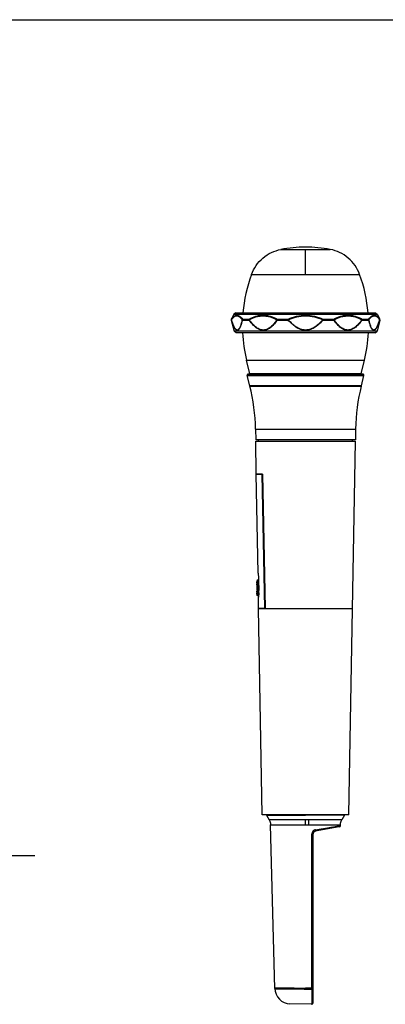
# Model space of a CAD drawing. Header units: inches. Extents: x 0 to 17, y 0 to 11.
# Tile 3 of 9: x 5 to 7.7, y 3.8 to 11. Entities that reach past the tile are written whole.
import ezdxf

# ---------------------------------------------------------------- set-up
doc = ezdxf.new("R2010")
doc.units = ezdxf.units.IN
doc.header["$LTSCALE"] = 0.935
doc.header["$MEASUREMENT"] = 0
doc.header["$PDMODE"] = 3
doc.header["$PDSIZE"] = 0.3125
doc.layers.get('0').update_dxf_attribs({"linetype": 'CONTINUOUS'})
doc.layers.get('Defpoints').update_dxf_attribs({"linetype": 'CONTINUOUS'})
doc.layers.add('1', color=7, linetype='CONTINUOUS')
doc.styles.get("Standard").update_dxf_attribs({"font": 'txt', "width": 0.8})
doc.dimstyles.new('DIMSTYLE_1', dxfattribs={"dimtxt": 0.15625, "dimasz": 0.1875, "dimexe": 0.125, "dimexo": 0.0625, "dimgap": 0.039062, "dimtad": 0, "dimtih": 1, "dimtoh": 1, "dimlfac": 2, "dimzin": 4, "dimdsep": 46, "dimtxsty": 'Standard', "dimblk": '_FILLED', "dimblk1": '_FILLED', "dimblk2": '_FILLED', "dimcen": 0.09, "dimazin": 1, "dimtfac": 1, "dimtofl": 0, "dimtmove": 0, "dimatfit": 3, "dimldrblk": '_FILLED', "dimfxl": 1, "dimtolj": 1, "dimtzin": 4, "dimarcsym": 0})

# ---------------------------------------------------------------- blocks, each defined once
blk = doc.blocks.new('_FILLED')
at = {"color": 0, "linetype": 'ByBlock'}
blk.add_solid([(0, 0), (-1, 0.167), (-1, -0.167)], dxfattribs=at)
blk = doc.blocks.new('*D2')
at = {"color": 0, "linetype": 'Continuous', "lineweight": -2, "transparency": 16777216}
for p, q in [((3.2904, 5.1232), (3.2904, 4.7624)), ((3.924, 5.1232), (3.924, 4.7624)), ((3.4779, 4.8874), (3.7365, 4.8874)), ((3.924, 4.8874), (5.1122, 4.8874))]:
    blk.add_line(p, q, dxfattribs=at)
at = {"layer": 'Defpoints', "color": 0, "linetype": 'Continuous', "transparency": 16777216}
for p in [(3.2904, 5.1857), (3.924, 5.1857), (3.924, 4.8874)]:
    blk.add_point(p, dxfattribs=at)
at = {"color": 0, "linetype": 'Continuous', "lineweight": -2, "transparency": 16777216, "xscale": 0.1875, "yscale": 0.1875, "zscale": 0.1875, "rotation": 180}
blk.add_blockref('_FILLED', (3.2904, 4.8874), dxfattribs=at)
at = {"color": 0, "linetype": 'Continuous', "lineweight": -2, "transparency": 16777216, "xscale": 0.1875, "yscale": 0.1875, "zscale": 0.1875}
blk.add_blockref('_FILLED', (3.924, 4.8874), dxfattribs=at)
at = {"color": 0, "linetype": 'Continuous', "transparency": 16777216, "insert": (4.1745, 5.1348), "char_height": 0.15625, "width": 1.213942, "attachment_point": 1, "line_spacing_factor": 0.9}
blk.add_mtext('\\A1;%%C32.18', dxfattribs=at)

msp = doc.modelspace()

# ---------------------------------------------------------------- linework, layer by layer
at = {"color": 7, "linetype": 'Continuous'}
for p, q in [((0, 11), (17, 11)), ((6.9122, 9.3199), (7.0932, 9.3199)), ((7.0932, 9.137), (7.0932, 9.3199)), ((7.0932, 9.3199), (7.2743, 9.3199)), ((6.6978, 9.137), (7.4886, 9.137)), ((6.5827, 8.8565), (6.5686, 8.8477)), ((6.5827, 8.8565), (7.6037, 8.8565)), ((7.6037, 8.8565), (7.6178, 8.8477)), ((6.5501, 8.8039), (6.57, 8.7221)), ((6.5501, 8.8039), (6.5517, 8.8039)), ((6.5686, 8.8477), (6.5508, 8.8105)), ((6.5508, 8.8105), (6.5524, 8.8105)), ((6.5686, 8.8477), (7.6178, 8.8477)), ((6.6294, 8.8058), (6.6306, 8.8039)), ((6.6306, 8.8039), (6.6796, 8.8039)), ((6.6312, 8.8105), (6.6801, 8.8105)), ((6.6796, 8.8039), (6.6811, 8.8058)), ((6.8841, 8.8058), (6.8863, 8.8039)), ((6.8863, 8.8039), (6.9655, 8.8039)), ((6.8865, 8.8105), (6.9657, 8.8105)), ((7.2208, 8.8105), (7.2999, 8.8105)), ((7.221, 8.8039), (7.3002, 8.8039)), ((7.3002, 8.8039), (7.3023, 8.8058)), ((7.5053, 8.8058), (7.5069, 8.8039)), ((7.5063, 8.8105), (7.5552, 8.8105)), ((7.5069, 8.8039), (7.5558, 8.8039)), ((7.5558, 8.8039), (7.557, 8.8058)), ((7.6364, 8.8039), (7.6165, 8.7221)), ((7.6178, 8.8477), (7.6357, 8.8105)), ((7.6341, 8.8105), (7.6357, 8.8105)), ((7.6348, 8.8039), (7.6364, 8.8039)), ((6.5852, 8.7102), (6.57, 8.7221)), ((7.6165, 8.7221), (6.57, 8.7221)), ((7.6013, 8.7102), (7.6165, 8.7221)), ((7.6013, 8.7102), (6.5852, 8.7102)), ((6.6864, 8.4114), (6.6621, 8.5104)), ((6.6621, 8.5104), (7.5243, 8.5104)), ((7.5, 8.4114), (7.5243, 8.5104)), ((6.685, 8.3234), (6.6659, 8.3992)), ((6.6659, 8.3992), (7.5206, 8.3992)), ((7.0933, 8.407), (6.672, 8.407)), ((6.672, 8.407), (7.5145, 8.407)), ((7.5, 8.4114), (6.6864, 8.4114)), ((7.5145, 8.407), (7.0932, 8.407)), ((7.5014, 8.3234), (7.5206, 8.3992)), ((7.5014, 8.3234), (6.685, 8.3234)), ((6.6856, 8.3213), (7.5009, 8.3213)), ((6.7274, 8.0068), (6.7288, 7.9276)), ((6.7274, 8.0068), (7.4591, 8.0068)), ((7.4591, 8.0068), (7.4577, 7.9276)), ((7.4577, 7.9276), (6.7288, 7.9276)), ((6.7487, 7.9178), (6.7487, 7.9276)), ((7.4377, 7.9178), (7.4377, 7.9276))]:
    msp.add_line(p, q, dxfattribs=at)
for centre, radius, start, end in [((7.0932, 8.3472), 0.9894, 90.00056, 100.54341), ((7.0932, 8.3472), 0.9894, 79.45659, 89.99943), ((7.7017, 8.7655), 1.0704, 159.69269, 175.11481), ((6.4847, 8.7655), 1.0704, 4.88519, 20.30731), ((6.5597, 8.8062), 0.00984, 154.35899, 193.66844), ((6.788, 9.0166), 0.277, 309.84585, 310.45452), ((7.4047, 9.0031), 0.4795, 203.69037, 204.30352), ((6.7523, 9.0162), 0.5117, 335.71587, 336.29045), ((7.4033, 9.0224), 0.2846, 229.55747, 230.14981), ((7.6268, 8.8062), 0.00984, 346.33156, 25.64101), ((7.7017, 8.7655), 1.0704, 182.96294, 193.7861), ((6.4847, 8.7655), 1.0704, 346.2139, 357.03706), ((6.672, 8.4008), 0.00627, 89.95771, 194.15241), ((7.5145, 8.4008), 0.00627, 345.84759, 89.87708), ((5.3425, 7.9827), 1.3851, 1, 14.15241), ((8.844, 7.9827), 1.3851, 165.84759, 179)]:
    msp.add_arc(centre, radius, start, end, dxfattribs=at)
for points, knots in [([(6.6978, 9.137), (6.7063, 9.1598), (6.7292, 9.2041), (6.7793, 9.2597), (6.8418, 9.3003), (6.8887, 9.3155), (6.9122, 9.3199)], [0, 0, 0, 0, 0.248186, 0.503155, 0.75638, 1, 1, 1, 1]), ([(7.4886, 9.137), (7.4802, 9.1598), (7.4572, 9.2041), (7.4071, 9.2597), (7.3446, 9.3003), (7.2977, 9.3155), (7.2743, 9.3199)], [0, 0, 0, 0, 0.248186, 0.503155, 0.75638, 1, 1, 1, 1]), ([(6.5524, 8.8105), (6.5519, 8.8095), (6.5513, 8.8073), (6.5514, 8.805), (6.5517, 8.8039)], [0, 0, 0, 0, 0.499949, 1, 1, 1, 1]), ([(6.5524, 8.8105), (6.5522, 8.8101), (6.5517, 8.8086), (6.5517, 8.807), (6.5519, 8.8058)], [0, 0, 0, 0, 0.246318, 1, 1, 1, 1]), ([(6.5517, 8.8039), (6.5517, 8.8041), (6.5516, 8.8047), (6.5517, 8.8053), (6.5519, 8.8058)], [0, 0, 0, 0, 0.241246, 1, 1, 1, 1]), ([(6.6306, 8.8039), (6.6296, 8.7992), (6.6273, 8.79), (6.6237, 8.7766), (6.6198, 8.7642), (6.6155, 8.753), (6.6109, 8.7434), (6.6066, 8.7367), (6.6028, 8.7327), (6.6, 8.7306), (6.5971, 8.7292), (6.593, 8.7286), (6.5887, 8.73), (6.585, 8.7327), (6.5809, 8.7367), (6.576, 8.7434), (6.5707, 8.753), (6.5656, 8.7642), (6.5607, 8.7766), (6.5561, 8.79), (6.5531, 8.7992), (6.5517, 8.8039)], [0, 0, 0, 0, 0.082418, 0.161279, 0.235591, 0.30407, 0.365089, 0.416916, 0.439081, 0.458852, 0.4767, 0.493526, 0.528584, 0.549075, 0.572099, 0.625826, 0.688791, 0.759182, 0.835319, 0.915924, 1, 1, 1, 1]), ([(6.5519, 8.8058), (6.5546, 8.81), (6.56, 8.8175), (6.5692, 8.8268), (6.579, 8.8329), (6.5895, 8.8351), (6.6002, 8.8329), (6.6104, 8.8268), (6.6204, 8.8175), (6.6264, 8.81), (6.6294, 8.8058)], [0, 0, 0, 0, 0.148985, 0.278442, 0.390205, 0.491385, 0.594132, 0.709964, 0.844894, 1, 1, 1, 1]), ([(6.6294, 8.8058), (6.6284, 8.8011), (6.6263, 8.7919), (6.6227, 8.7787), (6.6189, 8.7663), (6.6148, 8.7551), (6.6104, 8.7454), (6.6062, 8.7387), (6.6024, 8.7347), (6.5997, 8.7325), (6.5968, 8.7311), (6.5938, 8.7307), (6.5907, 8.7312), (6.5877, 8.7325), (6.5848, 8.7346), (6.5807, 8.7387), (6.576, 8.7454), (6.5707, 8.755), (6.5657, 8.7663), (6.5608, 8.7786), (6.5562, 8.7919), (6.5533, 8.8011), (6.5519, 8.8058)], [0, 0, 0, 0, 0.08218, 0.160885, 0.235133, 0.303634, 0.36473, 0.416611, 0.438758, 0.458453, 0.47618, 0.492855, 0.50973, 0.528008, 0.548495, 0.571577, 0.625521, 0.688727, 0.759281, 0.835482, 0.916051, 1, 1, 1, 1]), ([(6.5524, 8.8105), (6.5551, 8.8147), (6.5606, 8.8222), (6.5698, 8.8315), (6.5798, 8.8376), (6.5905, 8.8398), (6.6013, 8.8376), (6.6117, 8.8315), (6.6219, 8.8222), (6.6281, 8.8147), (6.6312, 8.8105)], [0, 0, 0, 0, 0.147974, 0.276692, 0.388207, 0.489698, 0.593055, 0.709429, 0.844698, 1, 1, 1, 1]), ([(6.6294, 8.8058), (6.6295, 8.8062), (6.6298, 8.8079), (6.6305, 8.8094), (6.6312, 8.8105)], [0, 0, 0, 0, 0.243959, 1, 1, 1, 1]), ([(6.6312, 8.8105), (6.6306, 8.8089), (6.6302, 8.8067), (6.6305, 8.8045), (6.6306, 8.8039)], [0, 0, 0, 0, 0.747874, 1, 1, 1, 1]), ([(6.6801, 8.8105), (6.6799, 8.81), (6.6793, 8.8078), (6.6793, 8.8055), (6.6796, 8.8039)], [0, 0, 0, 0, 0.246753, 1, 1, 1, 1]), ([(6.8863, 8.8039), (6.8798, 8.7944), (6.8663, 8.7762), (6.8467, 8.7559), (6.8292, 8.7428), (6.8151, 8.7351), (6.8002, 8.7301), (6.7847, 8.7284), (6.7691, 8.7301), (6.7539, 8.7351), (6.7396, 8.7428), (6.7214, 8.7559), (6.7009, 8.7762), (6.6865, 8.7944), (6.6796, 8.8039)], [0, 0, 0, 0, 0.130074, 0.256434, 0.317863, 0.377942, 0.436832, 0.495112, 0.553693, 0.613416, 0.674689, 0.737519, 0.866911, 1, 1, 1, 1]), ([(6.6801, 8.8105), (6.6959, 8.8193), (6.7208, 8.8301), (6.7558, 8.8378), (6.7825, 8.8397), (6.8093, 8.8378), (6.8449, 8.8301), (6.8703, 8.8192), (6.8865, 8.8105)], [0, 0, 0, 0, 0.249861, 0.373198, 0.49621, 0.619763, 0.744657, 1, 1, 1, 1]), ([(6.6801, 8.8105), (6.6801, 8.8101), (6.6802, 8.8085), (6.6807, 8.8069), (6.6811, 8.8058)], [0, 0, 0, 0, 0.230719, 1, 1, 1, 1]), ([(6.6811, 8.8058), (6.6966, 8.8145), (6.7211, 8.8254), (6.7556, 8.8331), (6.7819, 8.835), (6.8083, 8.8331), (6.8433, 8.8254), (6.8683, 8.8145), (6.8841, 8.8058)], [0, 0, 0, 0, 0.25037, 0.373804, 0.496804, 0.62026, 0.745008, 1, 1, 1, 1]), ([(6.8841, 8.8058), (6.8779, 8.7964), (6.8647, 8.7782), (6.8456, 8.758), (6.8283, 8.7448), (6.8146, 8.7371), (6.7999, 8.732), (6.7845, 8.7302), (6.7691, 8.732), (6.7542, 8.7371), (6.74, 8.7448), (6.7221, 8.758), (6.702, 8.7782), (6.6879, 8.7963), (6.6811, 8.8058)], [0, 0, 0, 0, 0.129996, 0.256291, 0.317677, 0.37769, 0.436487, 0.494663, 0.553175, 0.612893, 0.674224, 0.737149, 0.866742, 1, 1, 1, 1]), ([(6.8841, 8.8058), (6.8843, 8.8062), (6.8849, 8.8079), (6.8858, 8.8094), (6.8865, 8.8105)], [0, 0, 0, 0, 0.246569, 1, 1, 1, 1]), ([(6.8865, 8.8105), (6.8864, 8.81), (6.8861, 8.8078), (6.8861, 8.8056), (6.8863, 8.8039)], [0, 0, 0, 0, 0.241302, 1, 1, 1, 1]), ([(6.9657, 8.8105), (6.9656, 8.81), (6.9654, 8.8078), (6.9654, 8.8056), (6.9655, 8.8039)], [0, 0, 0, 0, 0.240152, 1, 1, 1, 1]), ([(7.221, 8.8039), (7.2126, 8.7943), (7.1951, 8.7758), (7.1654, 8.7517), (7.137, 8.7367), (7.1123, 8.7301), (7.0932, 8.7284), (7.0741, 8.7301), (7.0495, 8.7367), (7.021, 8.7517), (6.9914, 8.7758), (6.9738, 8.7943), (6.9655, 8.8039)], [0, 0, 0, 0, 0.125024, 0.250001, 0.374851, 0.437393, 0.499938, 0.562492, 0.625057, 0.74995, 0.874963, 1, 1, 1, 1]), ([(6.9657, 8.8105), (6.9857, 8.8194), (7.0274, 8.8338), (7.0932, 8.8417), (7.1591, 8.8338), (7.2008, 8.8194), (7.2208, 8.8105)], [0, 0, 0, 0, 0.250072, 0.500011, 0.749947, 1, 1, 1, 1]), ([(6.9677, 8.8058), (6.9874, 8.8147), (7.0284, 8.8291), (7.0932, 8.837), (7.1581, 8.8291), (7.199, 8.8147), (7.2187, 8.8058)], [0, 0, 0, 0, 0.25008, 0.50001, 0.749936, 1, 1, 1, 1]), ([(7.2187, 8.8058), (7.2106, 8.7963), (7.1934, 8.7779), (7.1643, 8.7537), (7.1364, 8.7387), (7.1121, 8.732), (7.0932, 8.7302), (7.0744, 8.732), (7.0501, 8.7387), (7.0221, 8.7537), (6.9931, 8.7779), (6.9759, 8.7963), (6.9677, 8.8058)], [0, 0, 0, 0, 0.125029, 0.250014, 0.374862, 0.437405, 0.499947, 0.562497, 0.625057, 0.749947, 0.874958, 1, 1, 1, 1]), ([(7.2208, 8.8105), (7.2209, 8.81), (7.221, 8.8078), (7.2211, 8.8056), (7.221, 8.8039)], [0, 0, 0, 0, 0.240153, 1, 1, 1, 1]), ([(7.2999, 8.8105), (7.3161, 8.8192), (7.3416, 8.8301), (7.3772, 8.8378), (7.404, 8.8397), (7.4306, 8.8378), (7.4657, 8.8301), (7.4906, 8.8192), (7.5063, 8.8105)], [0, 0, 0, 0, 0.255359, 0.380259, 0.503814, 0.626828, 0.750164, 1, 1, 1, 1]), ([(7.2999, 8.8105), (7.3, 8.81), (7.3003, 8.8078), (7.3003, 8.8056), (7.3002, 8.8039)], [0, 0, 0, 0, 0.241308, 1, 1, 1, 1]), ([(7.2999, 8.8105), (7.3007, 8.8094), (7.3015, 8.8079), (7.3022, 8.8062), (7.3023, 8.8058)], [0, 0, 0, 0, 0.753432, 1, 1, 1, 1]), ([(7.5069, 8.8039), (7.5, 8.7944), (7.4856, 8.7762), (7.4651, 8.7559), (7.4469, 8.7428), (7.4325, 8.7351), (7.4174, 8.7301), (7.4018, 8.7284), (7.3862, 8.7301), (7.3713, 8.7351), (7.3573, 8.7428), (7.3397, 8.7559), (7.3201, 8.7762), (7.3066, 8.7944), (7.3002, 8.8039)], [0, 0, 0, 0, 0.133088, 0.262461, 0.325279, 0.38654, 0.44625, 0.504828, 0.563115, 0.622021, 0.682114, 0.743551, 0.869919, 1, 1, 1, 1]), ([(7.3023, 8.8058), (7.3182, 8.8145), (7.3432, 8.8254), (7.3782, 8.8331), (7.4045, 8.835), (7.4308, 8.8331), (7.4653, 8.8254), (7.4899, 8.8145), (7.5053, 8.8058)], [0, 0, 0, 0, 0.255011, 0.379765, 0.50322, 0.626219, 0.749651, 1, 1, 1, 1]), ([(7.5053, 8.8058), (7.4986, 8.7963), (7.4845, 8.7782), (7.4643, 8.758), (7.4464, 8.7448), (7.4323, 8.7371), (7.4174, 8.732), (7.4019, 8.7302), (7.3866, 8.732), (7.3719, 8.7371), (7.3581, 8.7448), (7.3409, 8.758), (7.3218, 8.7782), (7.3086, 8.7964), (7.3023, 8.8058)], [0, 0, 0, 0, 0.133256, 0.262836, 0.325747, 0.387066, 0.446775, 0.505285, 0.563468, 0.622278, 0.682303, 0.743697, 0.87, 1, 1, 1, 1]), ([(7.5053, 8.8058), (7.5055, 8.8062), (7.506, 8.8077), (7.5063, 8.8093), (7.5063, 8.8105)], [0, 0, 0, 0, 0.267727, 1, 1, 1, 1]), ([(7.5063, 8.8105), (7.5065, 8.81), (7.5071, 8.8078), (7.5072, 8.8055), (7.5069, 8.8039)], [0, 0, 0, 0, 0.246754, 1, 1, 1, 1]), ([(7.5552, 8.8105), (7.5583, 8.8147), (7.5646, 8.8222), (7.5747, 8.8315), (7.5852, 8.8376), (7.596, 8.8398), (7.6067, 8.8376), (7.6166, 8.8315), (7.6259, 8.8222), (7.6314, 8.8147), (7.6341, 8.8105)], [0, 0, 0, 0, 0.155293, 0.29056, 0.406932, 0.510284, 0.611777, 0.723301, 0.852023, 1, 1, 1, 1]), ([(7.5552, 8.8105), (7.5555, 8.8101), (7.5564, 8.8087), (7.5569, 8.807), (7.557, 8.8058)], [0, 0, 0, 0, 0.257625, 1, 1, 1, 1]), ([(7.5552, 8.8105), (7.5559, 8.8089), (7.5562, 8.8067), (7.5559, 8.8045), (7.5558, 8.8039)], [0, 0, 0, 0, 0.747877, 1, 1, 1, 1]), ([(7.6348, 8.8039), (7.6333, 8.7992), (7.6304, 8.79), (7.6257, 8.7766), (7.6208, 8.7642), (7.6157, 8.753), (7.6104, 8.7434), (7.6056, 8.7367), (7.6015, 8.7327), (7.5985, 8.7306), (7.5955, 8.7293), (7.5924, 8.7288), (7.5894, 8.7292), (7.5865, 8.7306), (7.5837, 8.7327), (7.5799, 8.7367), (7.5755, 8.7434), (7.5709, 8.753), (7.5667, 8.7642), (7.5628, 8.7766), (7.5591, 8.79), (7.5569, 8.7992), (7.5558, 8.8039)], [0, 0, 0, 0, 0.084047, 0.164614, 0.24072, 0.31107, 0.37401, 0.427718, 0.450733, 0.471219, 0.489562, 0.506564, 0.523384, 0.541224, 0.560987, 0.583144, 0.634959, 0.695963, 0.764438, 0.838747, 0.917596, 1, 1, 1, 1]), ([(7.557, 8.8058), (7.5601, 8.81), (7.5661, 8.8175), (7.576, 8.8268), (7.5863, 8.8329), (7.5969, 8.8351), (7.6075, 8.8329), (7.6173, 8.8268), (7.6265, 8.8175), (7.6319, 8.81), (7.6346, 8.8058)], [0, 0, 0, 0, 0.155098, 0.290027, 0.405858, 0.508601, 0.60978, 0.721548, 0.851009, 1, 1, 1, 1]), ([(7.6346, 8.8058), (7.6331, 8.8011), (7.6302, 8.7919), (7.6256, 8.7786), (7.6208, 8.7663), (7.6157, 8.7551), (7.6105, 8.7454), (7.6057, 8.7387), (7.6017, 8.7347), (7.5987, 8.7325), (7.5957, 8.7312), (7.5927, 8.7307), (7.5897, 8.7311), (7.5868, 8.7325), (7.584, 8.7346), (7.5803, 8.7387), (7.5761, 8.7454), (7.5716, 8.7551), (7.5675, 8.7663), (7.5637, 8.7787), (7.5602, 8.7919), (7.5581, 8.8011), (7.557, 8.8058)], [0, 0, 0, 0, 0.083945, 0.164503, 0.2407, 0.311237, 0.374427, 0.428366, 0.451448, 0.47194, 0.490219, 0.507097, 0.523771, 0.541496, 0.56119, 0.583339, 0.635224, 0.696326, 0.764841, 0.839098, 0.917814, 1, 1, 1, 1]), ([(7.6341, 8.8105), (7.6345, 8.8095), (7.6352, 8.8073), (7.635, 8.805), (7.6348, 8.8039)], [0, 0, 0, 0, 0.499949, 1, 1, 1, 1]), ([(7.6346, 8.8058), (7.6346, 8.8062), (7.6348, 8.8078), (7.6345, 8.8094), (7.6341, 8.8105)], [0, 0, 0, 0, 0.257213, 1, 1, 1, 1]), ([(7.6346, 8.8058), (7.6346, 8.8056), (7.6348, 8.805), (7.6348, 8.8044), (7.6348, 8.8039)], [0, 0, 0, 0, 0.261979, 1, 1, 1, 1])]:
    msp.add_open_spline(points, degree=3, knots=knots, dxfattribs=at)
at = {"layer": '1', "color": 7, "linetype": 'Continuous'}
for p, q in [((6.7329, 7.6779), (6.7288, 7.9178)), ((6.7288, 7.9178), (7.4577, 7.9178)), ((7.41, 5.1857), (7.4577, 7.9178)), ((6.7781, 7.6779), (6.7329, 7.6779)), ((6.733, 7.6758), (6.7781, 7.6762)), ((6.7456, 6.9525), (6.733, 7.6758)), ((6.7963, 6.6954), (6.7767, 7.6762)), ((6.7781, 7.6779), (6.7781, 7.6762)), ((6.7781, 7.6762), (6.7979, 6.6955)), ((6.7419, 6.9042), (6.7357, 6.8977)), ((6.7357, 6.8963), (6.7357, 6.8977)), ((6.7388, 6.8946), (6.7357, 6.8963)), ((6.7358, 6.8893), (6.7389, 6.8912)), ((6.736, 6.8825), (6.7358, 6.8893)), ((6.7391, 6.8808), (6.736, 6.8825)), ((6.7361, 6.8756), (6.7391, 6.8774)), ((6.7362, 6.8687), (6.7361, 6.8756)), ((6.7393, 6.867), (6.7362, 6.8687)), ((6.7363, 6.8618), (6.7394, 6.8636)), ((6.7363, 6.8618), (6.7364, 6.855)), ((6.7395, 6.8532), (6.7364, 6.855)), ((6.7366, 6.848), (6.7396, 6.8498)), ((6.7366, 6.848), (6.7367, 6.8412)), ((6.7398, 6.8395), (6.7367, 6.8412)), ((6.7395, 6.8777), (6.7392, 6.8774)), ((6.7399, 6.8787), (6.7395, 6.8777)), ((6.7399, 6.8796), (6.74, 6.8791)), ((6.74, 6.8791), (6.7399, 6.8787)), ((6.7417, 6.8644), (6.7401, 6.8643)), ((6.742, 6.9042), (6.7417, 6.8654)), ((6.7418, 6.883), (6.7417, 6.8714)), ((6.7506, 6.8654), (6.7417, 6.8654)), ((6.7417, 6.8644), (6.7424, 6.826)), ((6.7419, 6.8928), (6.7418, 6.883)), ((6.7419, 6.9042), (6.7499, 6.9043)), ((6.742, 6.9042), (6.7419, 6.9037)), ((6.7419, 6.9037), (6.7419, 6.9)), ((6.7419, 6.9), (6.7419, 6.8928)), ((6.7499, 6.9043), (6.7513, 6.8255)), ((6.7368, 6.8342), (6.7398, 6.8361)), ((6.7368, 6.8342), (6.7369, 6.8274)), ((6.74, 6.8257), (6.7369, 6.8274)), ((6.737, 6.8204), (6.7401, 6.8223)), ((6.7372, 6.8136), (6.737, 6.8204)), ((6.7403, 6.8119), (6.7372, 6.8136)), ((6.7373, 6.8067), (6.7403, 6.8085)), ((6.7374, 6.7998), (6.7373, 6.8067)), ((6.7405, 6.7981), (6.7374, 6.7998)), ((6.7375, 6.7929), (6.7406, 6.7947)), ((6.7376, 6.7915), (6.7375, 6.7929)), ((6.7421, 6.7871), (6.7376, 6.7915)), ((6.7408, 6.825), (6.7424, 6.825)), ((6.7412, 6.8102), (6.7411, 6.8097)), ((6.7424, 6.825), (6.7421, 6.7871)), ((6.7497, 6.787), (6.7421, 6.7871)), ((6.7424, 6.825), (6.7423, 6.8119)), ((6.7513, 6.826), (6.7424, 6.826)), ((6.7501, 6.6958), (6.7487, 6.7773)), ((6.7979, 6.6954), (6.7501, 6.6958)), ((6.7764, 5.1857), (6.7501, 6.6935)), ((6.7501, 6.6935), (7.4363, 6.6935)), ((6.7979, 6.6955), (6.7979, 6.6935)), ((7.41, 5.1857), (6.7764, 5.1857)), ((6.8078, 5.184), (6.8088, 5.1857)), ((6.8078, 5.184), (6.8272, 5.1503)), ((6.8078, 5.1839), (6.8088, 5.1839)), ((6.8087, 5.1839), (6.8099, 5.1839)), ((6.8094, 5.1839), (7.0932, 5.184)), ((7.0932, 5.184), (7.0932, 5.1857)), ((7.2388, 5.1839), (7.0932, 5.184)), ((7.2536, 5.1839), (7.2388, 5.1839)), ((7.2881, 5.1839), (7.2536, 5.1839)), ((7.3777, 5.1839), (7.2881, 5.1839)), ((7.3787, 5.1839), (7.3593, 5.1503)), ((7.3787, 5.1839), (7.3777, 5.1857)), ((7.3787, 5.1839), (7.3777, 5.1839)), ((6.8379, 5.1124), (6.8714, 5.1124)), ((6.8692, 3.9167), (6.8379, 5.1124)), ((6.8714, 5.1124), (7.054, 5.1124)), ((7.054, 5.1124), (7.2264, 5.1124)), ((7.0758, 5.1503), (7.0736, 5.1503)), ((7.0932, 5.1503), (7.0758, 5.1503)), ((7.1146, 5.1503), (7.0932, 5.1503)), ((7.0932, 5.1124), (7.0932, 5.1503)), ((7.2526, 5.1503), (7.1146, 5.1503)), ((7.2264, 5.1124), (7.2989, 5.1124)), ((7.3593, 5.1503), (7.2526, 5.1503)), ((7.2989, 5.1124), (7.3486, 5.1124)), ((7.3484, 5.1077), (7.3486, 5.1124)), ((7.148, 5.0479), (7.14, 5.0476)), ((7.1402, 3.9194), (7.14, 5.0476)), ((7.148, 3.8103), (7.148, 5.0479)), ((7.3403, 5.0983), (7.1643, 5.0673)), ((7.1654, 5.0767), (7.2697, 5.0944)), ((7.2397, 5.0893), (7.2664, 5.0938)), ((7.2664, 5.0938), (7.2902, 5.0979)), ((7.2697, 5.0944), (7.3485, 5.1077)), ((6.8692, 3.9168), (6.8692, 3.9167)), ((6.8692, 3.9167), (6.8692, 3.9148)), ((6.8692, 3.9148), (7.1402, 3.9113)), ((6.8692, 3.9148), (6.8805, 3.9146)), ((7.0109, 3.9192), (7.0932, 3.9195)), ((7.084, 3.912), (7.1402, 3.9113)), ((7.1402, 3.9194), (7.0932, 3.9195)), ((7.148, 3.9197), (7.1402, 3.9194)), ((7.1402, 3.9113), (7.1402, 3.9194)), ((7.148, 3.9115), (7.1402, 3.9113)), ((7.1379, 3.8005), (6.9794, 3.8046))]:
    msp.add_line(p, q, dxfattribs=at)
for points in [[(6.7423, 6.8119), (6.7422, 6.8059), (6.7422, 6.8005), (6.7422, 6.7959), (6.7421, 6.7871)], [(6.8272, 5.1503), (6.8325, 5.1393), (6.8366, 5.1248), (6.8379, 5.1124)], [(7.3486, 5.1124), (7.3499, 5.1248), (7.354, 5.1393), (7.3593, 5.1503)], [(7.1654, 5.0767), (7.2071, 5.0838), (7.2397, 5.0893)], [(7.3103, 5.1013), (7.3277, 5.1042), (7.3403, 5.1063), (7.3484, 5.1077)], [(7.3403, 5.0983), (7.3436, 5.0995), (7.3462, 5.1017), (7.3478, 5.1044), (7.3484, 5.1073), (7.3485, 5.1077)], [(6.8692, 3.9148), (6.8714, 3.8955), (6.8777, 3.8748), (6.8878, 3.8555), (6.9015, 3.8386), (6.9182, 3.8245), (6.9372, 3.814), (6.9579, 3.8073), (6.9794, 3.8046)], [(6.8805, 3.9146), (6.9174, 3.9142), (6.9443, 3.9138), (6.9759, 3.9134), (7.0109, 3.913)]]:
    msp.add_lwpolyline(points, dxfattribs=at)
for centre, radius, start, end in [((6.7379, 6.8928), 0.00197, 301, 61), ((6.7381, 6.8791), 0.00197, 301, 346.03586), ((6.7371, 6.8805), 0.00369, 303.60321, 304.44013), ((6.7384, 6.8653), 0.00197, 301, 61), ((6.7386, 6.8515), 0.00197, 301, 61), ((6.7803, 6.8651), 0.0386, 179.60608, 181.07522), ((6.7388, 6.8377), 0.00197, 301, 61), ((6.7391, 6.824), 0.00197, 301, 61), ((6.7393, 6.8102), 0.00197, 0.99999, 61), ((6.7393, 6.8102), 0.00197, 301, 0.36026), ((6.7396, 6.7964), 0.00197, 301, 61), ((6.7389, 6.8103), 0.00229, 359.07969, 11.40786), ((6.7039, 6.8253), 0.0385, 359.53606, 1.00896), ((6.4129, 6.8198), 0.3385, 358.35057, 359.0608), ((6.4232, 6.8197), 0.3281, 359.05579, 1.0194), ((7.1677, 5.0479), 0.0197, 99.99495, 180.00348), ((7.1382, 3.8103), 0.00984, 268.5, 360)]:
    msp.add_arc(centre, radius, start, end, dxfattribs=at)
for points, knots in [([(6.7456, 6.9525), (6.7456, 6.9524), (6.7457, 6.9521), (6.7458, 6.9514), (6.746, 6.9502), (6.7462, 6.9486), (6.7465, 6.9466), (6.747, 6.943), (6.7477, 6.9378), (6.7485, 6.9305), (6.7494, 6.9192), (6.7498, 6.9103), (6.7499, 6.9043)], [0, 0, 0, 0, 0.004868, 0.019461, 0.043756, 0.077524, 0.120419, 0.171921, 0.297873, 0.450355, 0.624057, 1, 1, 1, 1]), ([(6.7391, 6.8808), (6.7392, 6.8807), (6.7394, 6.8806), (6.7397, 6.8802), (6.7398, 6.8798), (6.7399, 6.8796)], [0, 0, 0, 0, 0.226755, 0.465387, 1, 1, 1, 1]), ([(6.7403, 6.8119), (6.7404, 6.8118), (6.7406, 6.8117), (6.7409, 6.8113), (6.7411, 6.811), (6.7411, 6.8107)], [0, 0, 0, 0, 0.226698, 0.472271, 1, 1, 1, 1]), ([(6.7411, 6.8097), (6.7411, 6.8095), (6.7409, 6.809), (6.7405, 6.8086), (6.7403, 6.8085)], [0, 0, 0, 0, 0.535654, 1, 1, 1, 1]), ([(6.7512, 6.8101), (6.7511, 6.8057), (6.7508, 6.7994), (6.7502, 6.7916), (6.7497, 6.7868), (6.7493, 6.7829), (6.749, 6.7803), (6.7488, 6.7787), (6.7487, 6.778), (6.7487, 6.7776), (6.7487, 6.7774), (6.7487, 6.7773)], [0, 0, 0, 0, 0.397944, 0.571078, 0.719903, 0.840008, 0.927727, 0.958954, 0.981555, 0.995309, 1, 1, 1, 1]), ([(7.0736, 5.1503), (7.0573, 5.1503), (7.0255, 5.1502), (6.9794, 5.1502), (6.9373, 5.1502), (6.9007, 5.1503), (6.8741, 5.1502), (6.8566, 5.1502), (6.8464, 5.1502), (6.8384, 5.1502), (6.8327, 5.1502), (6.8292, 5.1502), (6.8276, 5.1503), (6.8272, 5.1503)], [0, 0, 0, 0, 0.19875, 0.387819, 0.560684, 0.711207, 0.833913, 0.883557, 0.924822, 0.957367, 0.980909, 0.99519, 1, 1, 1, 1]), ([(7.1146, 5.1503), (7.1145, 5.1474), (7.114, 5.1347), (7.1138, 5.1221), (7.1138, 5.1124)], [0, 0, 0, 0, 0.234083, 1, 1, 1, 1]), ([(7.1654, 5.0767), (7.162, 5.0761), (7.1554, 5.0737), (7.1472, 5.0671), (7.1415, 5.0582), (7.14, 5.0511), (7.14, 5.0476)], [0, 0, 0, 0, 0.245589, 0.495294, 0.74727, 1, 1, 1, 1]), ([(7.1643, 5.0673), (7.1647, 5.0673), (7.1652, 5.068), (7.1655, 5.069), (7.1658, 5.0708), (7.1658, 5.0734), (7.1655, 5.0756), (7.1654, 5.0767)], [0, 0, 0, 0, 0.115923, 0.21254, 0.337487, 0.653695, 1, 1, 1, 1]), ([(6.9023, 3.9181), (6.8997, 3.918), (6.895, 3.918), (6.8884, 3.9178), (6.8827, 3.9176), (6.878, 3.9175), (6.8748, 3.9173), (6.8727, 3.9172), (6.8715, 3.9171), (6.8705, 3.917), (6.8698, 3.9169), (6.8695, 3.9169), (6.8692, 3.9168), (6.8692, 3.9168)], [0, 0, 0, 0, 0.228499, 0.428911, 0.600325, 0.741897, 0.85302, 0.896996, 0.93317, 0.961518, 0.982037, 0.994763, 1, 1, 1, 1]), ([(7.0109, 3.9192), (6.9903, 3.9191), (6.9541, 3.9188), (6.9179, 3.9184), (6.9023, 3.9181)], [0, 0, 0, 0, 0.568197, 1, 1, 1, 1]), ([(7.1402, 3.9113), (7.1402, 3.9039), (7.1402, 3.8893), (7.1402, 3.8683), (7.14, 3.8492), (7.1398, 3.8348), (7.1396, 3.8247), (7.1395, 3.8184), (7.1393, 3.8131), (7.1391, 3.8087), (7.1389, 3.8052), (7.1387, 3.8028), (7.1384, 3.8013), (7.1382, 3.8006), (7.138, 3.8005), (7.1379, 3.8005)], [0, 0, 0, 0, 0.200816, 0.392271, 0.566985, 0.718016, 0.782641, 0.839218, 0.887406, 0.927084, 0.958156, 0.980552, 0.994266, 0.997975, 1, 1, 1, 1])]:
    msp.add_open_spline(points, degree=3, knots=knots, dxfattribs=at)

# ---------------------------------------------------------------- dimensions: what is measured, and where the dimension line sits
at = {"color": 7, "linetype": 'Continuous'}
dim = msp.add_linear_dim(base=(3.924, 4.8874), p1=(3.2904, 5.1857), p2=(3.924, 5.1857), text='%%C32.18', dimstyle='DIMSTYLE_1', override={"dimtad": 1, "dimtih": 0, "dimtoh": 0}, dxfattribs=at)
dim.commit()
dim.dimension.update_dxf_attribs({"geometry": '*D2', "text_midpoint": (4.7815, 4.8874), "dimtype": 160})

doc.saveas('drawing.dxf')
